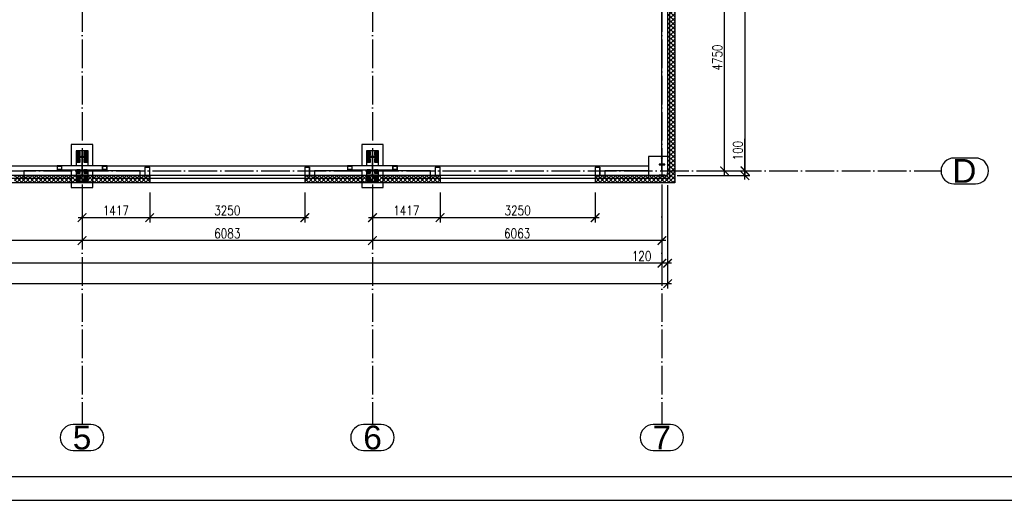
# Paper-space layout '_' of a CAD drawing. Header units: millimetres. Extents: x -84 to 607, y -65 to 286.
# Tile 6 of 10: x 275 to 481, y -11 to 90. Entities that reach past the tile are written whole.
import ezdxf

# ---------------------------------------------------------------- set-up
doc = ezdxf.new("R2010")
doc.units = ezdxf.units.MM
doc.linetypes.add('ACAD_ISO04W100', pattern=[30, 24, -3, 0, -3])
doc.layers.get('0').update_dxf_attribs({"linetype": 'CONTINUOUS'})
doc.layers.get('DEFPOINTS').update_dxf_attribs({"linetype": 'CONTINUOUS'})
doc.layers.add('0-AS', color=7, linetype='CONTINUOUS')
doc.layers.add('FRAME', color=5, linetype='CONTINUOUS')
doc.styles.add('Arial', font='arial.ttf')
doc.styles.add('DIM', font='romans.shx', dxfattribs={"width": 0.8})
doc.dimstyles.new('DIM_100', dxfattribs={"dimtxt": 2, "dimasz": 1.8, "dimexe": 1, "dimexo": 2, "dimgap": 0.5, "dimtad": 1, "dimdec": 0, "dimlfac": 100, "dimzin": 12, "dimdsep": 46, "dimtxsty": 'DIM', "dimblk1": 'ARCHTICK', "dimblk2": 'ARCHTICK', "dimsah": 1, "dimcen": 1, "dimdle": 0.8, "dimclrd": 4, "dimclre": 4, "dimclrt": 3, "dimadec": 1, "dimazin": 0, "dimtfac": 1, "dimtdec": 0, "dimtmove": 0, "dimatfit": 3, "dimldrblk": 'ARCHTICK', "dimfxl": 0, "dimtolj": 1, "dimtzin": 0, "dimarcsym": 0})
pattern_1 = [(45, (733.6242, 0), (-0.4490128, 0.4490128), []), (135, (733.6242, 0), (-0.4490128, -0.4490128), [])]

# ---------------------------------------------------------------- blocks, each defined once
blk = doc.blocks.new('*U82')
at = {"layer": 'FRAME'}
for p, q in [((-1144.36, -1.49), (-524.36, -1.49)), ((-1169.36, -6.49), (-519.36, -6.49))]:
    blk.add_line(p, q, dxfattribs=at)
blk = doc.blocks.new('_ArchTick')
at = {"color": 0, "linetype": 'ByBlock', "const_width": 0.15}
blk.add_lwpolyline([(-0.5, -0.5), (0.5, 0.5)], dxfattribs=at)
blk = doc.blocks.new('*D103')
at = {"color": 4, "lineweight": -2}
for p, q in [((302.04, 54.01), (302.04, 47.71)), ((287.88, 51.55), (287.88, 47.71)), ((287.08, 48.71), (302.84, 48.71))]:
    blk.add_line(p, q, dxfattribs=at)
at = {"layer": 'DEFPOINTS', "color": 0}
for p in [(302.04, 56.01), (287.88, 53.55), (302.04, 48.71)]:
    blk.add_point(p, dxfattribs=at)
at = {"color": 4, "lineweight": -2, "xscale": 1.8, "yscale": 1.8, "zscale": 1.8, "rotation": 180}
blk.add_blockref('_ArchTick', (287.88, 48.71), dxfattribs=at)
at = {"color": 4, "lineweight": -2, "xscale": 1.8, "yscale": 1.8, "zscale": 1.8}
blk.add_blockref('_ArchTick', (302.04, 48.71), dxfattribs=at)
at = {"color": 3, "insert": (294.96, 50.21), "char_height": 2, "attachment_point": 5, "style": 'DIM'}
blk.add_mtext('\\A1;1417', dxfattribs=at)
blk = doc.blocks.new('*D104')
at = {"color": 4, "lineweight": -2}
for p, q in [((302.04, 54.01), (302.04, 47.71)), ((334.54, 54.01), (334.54, 47.71)), ((301.24, 48.71), (335.34, 48.71))]:
    blk.add_line(p, q, dxfattribs=at)
at = {"layer": 'DEFPOINTS', "color": 0}
for p in [(302.04, 56.01), (334.54, 56.01), (334.54, 48.71)]:
    blk.add_point(p, dxfattribs=at)
at = {"color": 4, "lineweight": -2, "xscale": 1.8, "yscale": 1.8, "zscale": 1.8, "rotation": 180}
blk.add_blockref('_ArchTick', (302.04, 48.71), dxfattribs=at)
at = {"color": 4, "lineweight": -2, "xscale": 1.8, "yscale": 1.8, "zscale": 1.8}
blk.add_blockref('_ArchTick', (334.54, 48.71), dxfattribs=at)
at = {"color": 3, "insert": (318.29, 50.21), "char_height": 2, "attachment_point": 5, "style": 'DIM'}
blk.add_mtext('\\A1;3250', dxfattribs=at)
blk = doc.blocks.new('*D105')
at = {"color": 4, "lineweight": -2}
for p, q in [((362.87, 54.01), (362.87, 47.71)), ((348.71, 51.77), (348.71, 47.71)), ((347.91, 48.71), (363.67, 48.71))]:
    blk.add_line(p, q, dxfattribs=at)
at = {"layer": 'DEFPOINTS', "color": 0}
for p in [(362.87, 56.01), (348.71, 53.77), (362.87, 48.71)]:
    blk.add_point(p, dxfattribs=at)
at = {"color": 4, "lineweight": -2, "xscale": 1.8, "yscale": 1.8, "zscale": 1.8, "rotation": 180}
blk.add_blockref('_ArchTick', (348.71, 48.71), dxfattribs=at)
at = {"color": 4, "lineweight": -2, "xscale": 1.8, "yscale": 1.8, "zscale": 1.8}
blk.add_blockref('_ArchTick', (362.87, 48.71), dxfattribs=at)
at = {"color": 3, "insert": (355.79, 50.21), "char_height": 2, "attachment_point": 5, "style": 'DIM'}
blk.add_mtext('\\A1;1417', dxfattribs=at)
blk = doc.blocks.new('*D106')
at = {"color": 4, "lineweight": -2}
for p, q in [((362.87, 54.01), (362.87, 47.71)), ((395.37, 54.01), (395.37, 47.71)), ((362.07, 48.71), (396.17, 48.71))]:
    blk.add_line(p, q, dxfattribs=at)
at = {"layer": 'DEFPOINTS', "color": 0}
for p in [(362.87, 56.01), (395.37, 56.01), (395.37, 48.71)]:
    blk.add_point(p, dxfattribs=at)
at = {"color": 4, "lineweight": -2, "xscale": 1.8, "yscale": 1.8, "zscale": 1.8, "rotation": 180}
blk.add_blockref('_ArchTick', (362.87, 48.71), dxfattribs=at)
at = {"color": 4, "lineweight": -2, "xscale": 1.8, "yscale": 1.8, "zscale": 1.8}
blk.add_blockref('_ArchTick', (395.37, 48.71), dxfattribs=at)
at = {"color": 3, "insert": (379.12, 50.21), "char_height": 2, "attachment_point": 5, "style": 'DIM'}
blk.add_mtext('\\A1;3250', dxfattribs=at)
blk = doc.blocks.new('*D107')
at = {"color": 4, "lineweight": -2}
for p, q in [((348.71, 51.77), (348.71, 42.9)), ((409.34, 51.26), (409.34, 42.9)), ((410.14, 43.9), (347.91, 43.9))]:
    blk.add_line(p, q, dxfattribs=at)
at = {"layer": 'DEFPOINTS', "color": 0}
for p in [(348.71, 53.77), (409.34, 53.26), (348.71, 43.9)]:
    blk.add_point(p, dxfattribs=at)
at = {"color": 4, "lineweight": -2, "xscale": 1.8, "yscale": 1.8, "zscale": 1.8, "rotation": 180}
blk.add_blockref('_ArchTick', (348.71, 43.9), dxfattribs=at)
at = {"color": 4, "lineweight": -2, "xscale": 1.8, "yscale": 1.8, "zscale": 1.8}
blk.add_blockref('_ArchTick', (409.34, 43.9), dxfattribs=at)
at = {"color": 3, "insert": (379.02, 45.4), "char_height": 2, "attachment_point": 5, "style": 'DIM'}
blk.add_mtext('\\A1;6063', dxfattribs=at)
blk = doc.blocks.new('*D108')
at = {"color": 4, "lineweight": -2}
for p, q in [((348.71, 51.77), (348.71, 42.9)), ((287.88, 51.55), (287.88, 42.9)), ((349.51, 43.9), (287.08, 43.9))]:
    blk.add_line(p, q, dxfattribs=at)
at = {"layer": 'DEFPOINTS', "color": 0}
for p in [(348.71, 53.77), (287.88, 53.55), (287.88, 43.9)]:
    blk.add_point(p, dxfattribs=at)
at = {"color": 4, "lineweight": -2, "xscale": 1.8, "yscale": 1.8, "zscale": 1.8, "rotation": 180}
blk.add_blockref('_ArchTick', (287.88, 43.9), dxfattribs=at)
at = {"color": 4, "lineweight": -2, "xscale": 1.8, "yscale": 1.8, "zscale": 1.8}
blk.add_blockref('_ArchTick', (348.71, 43.9), dxfattribs=at)
at = {"color": 3, "insert": (318.29, 45.4), "char_height": 2, "attachment_point": 5, "style": 'DIM'}
blk.add_mtext('\\A1;6083', dxfattribs=at)
blk = doc.blocks.new('*D109')
at = {"color": 4, "lineweight": -2}
for p, q in [((227.05, 51.55), (227.05, 42.9)), ((287.88, 51.55), (287.88, 42.9)), ((288.68, 43.9), (226.25, 43.9))]:
    blk.add_line(p, q, dxfattribs=at)
at = {"layer": 'DEFPOINTS', "color": 0}
for p in [(227.05, 53.55), (287.88, 53.55), (227.05, 43.9)]:
    blk.add_point(p, dxfattribs=at)
at = {"color": 4, "lineweight": -2, "xscale": 1.8, "yscale": 1.8, "zscale": 1.8, "rotation": 180}
blk.add_blockref('_ArchTick', (227.05, 43.9), dxfattribs=at)
at = {"color": 4, "lineweight": -2, "xscale": 1.8, "yscale": 1.8, "zscale": 1.8}
blk.add_blockref('_ArchTick', (287.88, 43.9), dxfattribs=at)
at = {"color": 3, "insert": (257.46, 45.4), "char_height": 2, "attachment_point": 5, "style": 'DIM'}
blk.add_mtext('\\A1;6083', dxfattribs=at)
blk = doc.blocks.new('*D114')
at = {"color": 4, "lineweight": -2}
for p, q in [((409.34, 55.26), (409.34, 38.15)), ((410.54, 55.51), (410.54, 38.15)), ((409.34, 39.15), (402.65, 39.15)), ((411.34, 39.15), (409.34, 39.15))]:
    blk.add_line(p, q, dxfattribs=at)
at = {"layer": 'DEFPOINTS', "color": 0}
for p in [(409.34, 57.26), (410.54, 57.51, 5), (409.34, 39.15)]:
    blk.add_point(p, dxfattribs=at)
at = {"color": 4, "lineweight": -2, "xscale": 1.8, "yscale": 1.8, "zscale": 1.8, "rotation": 180}
blk.add_blockref('_ArchTick', (409.34, 39.15), dxfattribs=at)
at = {"color": 4, "lineweight": -2, "xscale": 1.8, "yscale": 1.8, "zscale": 1.8}
blk.add_blockref('_ArchTick', (410.54, 39.15), dxfattribs=at)
at = {"color": 3, "insert": (405.09, 40.65), "char_height": 2, "attachment_point": 5, "style": 'DIM'}
blk.add_mtext('\\A1;120', dxfattribs=at)
blk = doc.blocks.new('*D115')
at = {"color": 4, "lineweight": -2}
for p, q in [((43.56, 55.51), (43.56, 33.87)), ((410.54, 55.51), (410.54, 33.87)), ((411.34, 34.87), (42.76, 34.87))]:
    blk.add_line(p, q, dxfattribs=at)
at = {"layer": 'DEFPOINTS', "color": 0}
for p in [(43.56, 57.51), (410.54, 57.51), (43.56, 34.87)]:
    blk.add_point(p, dxfattribs=at)
at = {"color": 4, "lineweight": -2, "xscale": 1.8, "yscale": 1.8, "zscale": 1.8, "rotation": 180}
blk.add_blockref('_ArchTick', (43.56, 34.87), dxfattribs=at)
at = {"color": 4, "lineweight": -2, "xscale": 1.8, "yscale": 1.8, "zscale": 1.8}
blk.add_blockref('_ArchTick', (410.54, 34.87), dxfattribs=at)
at = {"color": 3, "insert": (227.05, 36.37), "char_height": 2, "attachment_point": 5, "style": 'DIM'}
blk.add_mtext('\\A1;36698', dxfattribs=at)
blk = doc.blocks.new('*D123')
at = {"color": 4, "lineweight": -2}
for p, q in [((409.34, 55.26), (409.34, 38.15)), ((44.76, 51.27), (44.76, 38.15)), ((410.14, 39.15), (43.96, 39.15))]:
    blk.add_line(p, q, dxfattribs=at)
at = {"layer": 'DEFPOINTS', "color": 0}
for p in [(409.34, 57.26), (44.76, 53.27), (44.76, 39.15)]:
    blk.add_point(p, dxfattribs=at)
at = {"color": 4, "lineweight": -2, "xscale": 1.8, "yscale": 1.8, "zscale": 1.8, "rotation": 180}
blk.add_blockref('_ArchTick', (44.76, 39.15), dxfattribs=at)
at = {"color": 4, "lineweight": -2, "xscale": 1.8, "yscale": 1.8, "zscale": 1.8}
blk.add_blockref('_ArchTick', (409.34, 39.15), dxfattribs=at)
at = {"color": 3, "insert": (227.05, 40.65), "char_height": 2, "attachment_point": 5, "style": 'DIM'}
blk.add_mtext('\\A1;36458', dxfattribs=at)
blk = doc.blocks.new('*D124')
at = {"color": 4, "lineweight": -2}
for p, q in [((419.12, 106.01), (423.46, 106.01)), ((422.46, 57.71), (422.46, 106.81)), ((419.12, 58.51), (423.46, 58.51))]:
    blk.add_line(p, q, dxfattribs=at)
at = {"layer": 'DEFPOINTS', "color": 0}
for p in [(417.12, 106.01), (422.46, 106.01), (417.12, 58.51)]:
    blk.add_point(p, dxfattribs=at)
at = {"color": 4, "lineweight": -2, "xscale": 1.8, "yscale": 1.8, "zscale": 1.8}
for p, rotation in [((422.46, 106.01), 90), ((422.46, 58.51), 270)]:
    blk.add_blockref('_ArchTick', p, dxfattribs=dict(at, rotation=rotation))
at = {"color": 3, "insert": (420.96, 82.26), "char_height": 2, "attachment_point": 5, "rotation": 90, "style": 'DIM'}
blk.add_mtext('\\A1;4750', dxfattribs=at)
blk = doc.blocks.new('*D128')
at = {"color": 4, "lineweight": -2}
for p, q in [((426.75, 204.31), (426.75, 57.71)), ((417.26, 203.51), (427.75, 203.51)), ((419.12, 58.51), (427.75, 58.51))]:
    blk.add_line(p, q, dxfattribs=at)
at = {"layer": 'DEFPOINTS', "color": 0}
for p in [(415.26, 203.51), (417.12, 58.51), (426.75, 58.51)]:
    blk.add_point(p, dxfattribs=at)
at = {"color": 4, "lineweight": -2, "xscale": 1.8, "yscale": 1.8, "zscale": 1.8}
for p, rotation in [((426.75, 203.51), 90), ((426.75, 58.51), 270)]:
    blk.add_blockref('_ArchTick', p, dxfattribs=dict(at, rotation=rotation))
at = {"color": 3, "insert": (425.25, 131.01), "char_height": 2, "attachment_point": 5, "rotation": 90, "style": 'DIM'}
blk.add_mtext('\\A1;14500', dxfattribs=at)
blk = doc.blocks.new('*D129')
at = {"color": 4, "lineweight": -2}
for p, q in [((426.75, 58.51), (426.75, 65.19)), ((419.12, 58.51), (427.75, 58.51)), ((426.75, 56.71), (426.75, 58.51)), ((412.54, 57.51), (427.75, 57.51))]:
    blk.add_line(p, q, dxfattribs=at)
at = {"layer": 'DEFPOINTS', "color": 0}
for p in [(417.12, 58.51), (426.75, 58.51), (410.54, 57.51, 5)]:
    blk.add_point(p, dxfattribs=at)
at = {"color": 4, "lineweight": -2, "xscale": 1.8, "yscale": 1.8, "zscale": 1.8}
for p, rotation in [((426.75, 58.51), 90), ((426.75, 57.51), 270)]:
    blk.add_blockref('_ArchTick', p, dxfattribs=dict(at, rotation=rotation))
at = {"color": 3, "insert": (425.25, 62.75), "char_height": 2, "attachment_point": 5, "rotation": 90, "style": 'DIM'}
blk.add_mtext('\\A1;100', dxfattribs=at)

psp = doc.layouts.new('_')

# ---------------------------------------------------------------- hatches: boundary and pattern name
h = psp.add_hatch()
h.set_pattern_fill('ANSI37', color=4, scale=0.2)
h.set_pattern_definition(pattern_1)
h.paths.add_polyline_path([(412.037, 206.005), (410.537, 204.505), (410.537, 57.505), (412.037, 56.005)])
h = psp.add_hatch()
h.set_pattern_fill('ANSI37', color=4, scale=0.2)
h.set_pattern_definition(pattern_1)
h.paths.add_polyline_path([(87.167, 56.005), (87.167, 57.505), (43.557, 57.505), (42.057, 56.005)])
h.paths.add_polyline_path([(119.552, 56.005), (119.552, 57.505), (100.767, 57.505), (100.767, 56.005)])
h.paths.add_polyline_path([(395.372, 57.505), (395.372, 56.005), (412.037, 56.005), (410.537, 57.505)])
h.paths.add_polyline_path([(334.542, 57.505), (334.542, 56.005), (362.872, 56.005), (362.872, 57.505)])
h.paths.add_polyline_path([(273.712, 57.505), (273.712, 56.005), (302.042, 56.005), (302.042, 57.505)])
h.paths.add_polyline_path([(180.382, 56.005), (180.382, 57.505), (152.052, 57.505), (152.052, 56.005)])
h.paths.add_polyline_path([(212.882, 57.505), (212.882, 56.005), (241.212, 56.005), (241.212, 57.505)])

# ---------------------------------------------------------------- linework, layer by layer
at = {"color": 4}
for p, q in [((410.537, 204.505), (410.537, 57.505)), ((412.037, 206.005), (412.037, 56.005)), ((412.037, 56.005), (42.057, 56.005, 5)), ((410.537, 57.505), (43.557, 57.505, 5)), ((302.042, 57.505), (302.042, 56.005)), ((334.542, 57.505), (334.542, 56.005)), ((362.872, 57.505), (362.872, 56.005)), ((395.372, 57.505), (395.372, 56.005))]:
    psp.add_line(p, q, dxfattribs=at)
at = {"layer": '0-AS', "color": 1, "linetype": 'ACAD_ISO04W100', "ltscale": 0.25}
for p, q in [((287.877, 253.243), (287.877, 5.332)), ((348.707, 253.243), (348.707, 5.332)), ((409.337, 253.243), (409.337, 5.332)), ((-1.392, 58.505), (467.821, 58.505))]:
    psp.add_line(p, q, dxfattribs=at)
at = {"layer": '0-AS', "color": 3, "linetype": 'Continuous', "ltscale": 0.25}
for p, q in [((409.237, 103.755), (409.237, 61.505)), ((411.037, 61.505), (411.037, 103.755)), ((290.127, 64.005), (285.627, 64.005)), ((285.627, 64.005), (285.627, 59.555)), ((290.127, 59.555), (290.127, 64.005)), ((350.957, 64.005), (346.457, 64.005)), ((346.457, 64.005), (346.457, 59.555)), ((350.957, 59.555), (350.957, 64.005)), ((409.237, 61.505), (406.537, 61.505)), ((406.537, 61.505), (406.537, 58.505)), ((411.037, 61.505), (409.237, 61.505)), ((411.037, 57.005), (411.037, 61.505)), ((282.636, 59.505), (232.287, 59.505)), ((285.627, 58.505), (275.712, 58.505)), ((275.712, 58.505), (275.712, 57.005)), ((285.627, 58.755), (285.627, 58.505)), ((285.627, 58.505), (285.627, 57.005)), ((290.127, 58.505), (290.127, 58.755)), ((300.042, 58.505), (290.127, 58.505)), ((290.127, 57.005), (290.127, 58.505)), ((343.466, 59.505), (293.117, 59.505)), ((300.042, 57.005), (300.042, 58.505)), ((346.457, 58.505), (336.542, 58.505)), ((336.542, 58.505), (336.542, 57.005)), ((346.457, 58.755), (346.457, 58.505)), ((346.457, 58.505), (346.457, 57.005)), ((350.957, 58.505), (350.957, 58.755)), ((360.872, 58.505), (350.957, 58.505)), ((350.957, 57.005), (350.957, 58.505)), ((406.537, 59.505), (353.947, 59.505)), ((360.872, 57.005), (360.872, 58.505)), ((406.537, 58.505), (397.372, 58.505)), ((397.372, 58.505), (397.372, 57.005)), ((406.537, 58.505), (406.537, 57.005)), ((239.212, 57.005), (275.712, 57.005)), ((275.712, 57.005), (285.627, 57.005)), ((285.627, 57.005), (285.627, 55.005)), ((290.127, 57.005), (300.042, 57.005)), ((290.127, 55.005), (290.127, 57.005)), ((300.042, 57.005), (336.542, 57.005)), ((336.542, 57.005), (346.457, 57.005)), ((346.457, 57.005), (346.457, 55.005)), ((350.957, 57.005), (360.872, 57.005)), ((350.957, 55.005), (350.957, 57.005)), ((360.872, 57.005), (397.372, 57.005)), ((397.372, 57.005), (406.537, 57.005)), ((406.537, 57.005), (411.037, 57.005)), ((285.627, 55.005), (290.127, 55.005)), ((346.457, 55.005), (350.957, 55.005))]:
    psp.add_line(p, q, dxfattribs=at)
at = {"layer": '0-AS', "color": 30, "linetype": 'Continuous', "ltscale": 0.25}
for p, q in [((287.827, 62.705), (286.627, 62.705)), ((286.627, 62.705), (286.627, 61.505)), ((287.477, 62.505), (286.777, 62.505)), ((286.777, 62.505), (286.777, 61.805)), ((287.477, 61.805), (287.477, 62.505)), ((287.927, 62.705), (287.827, 62.705)), ((287.827, 62.705), (287.827, 61.905)), ((287.927, 61.905), (287.827, 61.905)), ((287.827, 61.905), (287.827, 61.505)), ((289.127, 62.705), (287.927, 62.705)), ((287.927, 61.905), (287.927, 62.705)), ((287.927, 61.505), (287.927, 61.905)), ((288.977, 62.505), (288.277, 62.505)), ((288.277, 62.505), (288.277, 61.805)), ((288.977, 61.805), (288.977, 62.505)), ((289.127, 61.505), (289.127, 62.705)), ((348.657, 62.705), (347.457, 62.705)), ((347.457, 62.705), (347.457, 61.505)), ((348.307, 62.505), (347.607, 62.505)), ((347.607, 62.505), (347.607, 61.805)), ((348.307, 61.805), (348.307, 62.505)), ((348.757, 62.705), (348.657, 62.705)), ((348.657, 62.705), (348.657, 61.905)), ((348.757, 61.905), (348.657, 61.905)), ((348.657, 61.905), (348.657, 61.505)), ((349.957, 62.705), (348.757, 62.705)), ((348.757, 61.905), (348.757, 62.705)), ((348.757, 61.505), (348.757, 61.905)), ((349.807, 62.505), (349.107, 62.505)), ((349.107, 62.505), (349.107, 61.805)), ((349.807, 61.805), (349.807, 62.505)), ((349.957, 61.505), (349.957, 62.705)), ((289.127, 61.505), (286.627, 61.505)), ((286.627, 61.505), (286.627, 61.385)), ((286.627, 61.385), (289.127, 61.385)), ((286.627, 61.385), (286.627, 59.555)), ((286.777, 61.805), (287.477, 61.805)), ((287.477, 61.005), (286.777, 61.005)), ((286.777, 61.005), (286.777, 60.305)), ((286.777, 60.305), (287.477, 60.305)), ((287.477, 60.305), (287.477, 61.005)), ((287.837, 61.385), (287.917, 61.385)), ((287.837, 61.385), (287.837, 57.625)), ((287.917, 57.625), (287.917, 61.385)), ((288.277, 61.805), (288.977, 61.805)), ((288.977, 61.005), (288.277, 61.005)), ((288.277, 61.005), (288.277, 60.305)), ((288.277, 60.305), (288.977, 60.305)), ((288.977, 60.305), (288.977, 61.005)), ((289.127, 61.385), (289.127, 61.505)), ((289.127, 59.555), (289.127, 61.385)), ((349.957, 61.505), (347.457, 61.505)), ((347.457, 61.505), (347.457, 61.385)), ((347.457, 61.385), (349.957, 61.385)), ((347.457, 61.385), (347.457, 59.555)), ((347.607, 61.805), (348.307, 61.805)), ((348.307, 61.005), (347.607, 61.005)), ((347.607, 61.005), (347.607, 60.305)), ((347.607, 60.305), (348.307, 60.305)), ((348.307, 60.305), (348.307, 61.005)), ((348.667, 61.385), (348.747, 61.385)), ((348.667, 61.385), (348.667, 57.625)), ((348.747, 57.625), (348.747, 61.385)), ((349.107, 61.805), (349.807, 61.805)), ((349.807, 61.005), (349.107, 61.005)), ((349.107, 61.005), (349.107, 60.305)), ((349.107, 60.305), (349.807, 60.305)), ((349.807, 60.305), (349.807, 61.005)), ((349.957, 61.385), (349.957, 61.505)), ((349.957, 59.555), (349.957, 61.385)), ((286.627, 58.755), (286.627, 57.625)), ((287.477, 58.705), (286.777, 58.705)), ((286.777, 58.705), (286.777, 58.005)), ((286.777, 58.005), (287.477, 58.005)), ((287.477, 58.005), (287.477, 58.705)), ((288.977, 58.705), (288.277, 58.705)), ((288.277, 58.705), (288.277, 58.005)), ((288.277, 58.005), (288.977, 58.005)), ((288.977, 58.005), (288.977, 58.705)), ((289.127, 57.625), (289.127, 58.755)), ((347.457, 58.755), (347.457, 57.625)), ((348.307, 58.705), (347.607, 58.705)), ((347.607, 58.705), (347.607, 58.005)), ((347.607, 58.005), (348.307, 58.005)), ((348.307, 58.005), (348.307, 58.705)), ((349.807, 58.705), (349.107, 58.705)), ((349.107, 58.705), (349.107, 58.005)), ((349.107, 58.005), (349.807, 58.005)), ((349.807, 58.005), (349.807, 58.705)), ((349.957, 57.625), (349.957, 58.755)), ((289.127, 57.625), (286.627, 57.625)), ((286.627, 57.625), (286.627, 57.505)), ((286.627, 57.505), (289.127, 57.505)), ((286.627, 57.505), (286.627, 56.305)), ((286.627, 56.305), (287.827, 56.305)), ((287.477, 57.205), (286.777, 57.205)), ((286.777, 57.205), (286.777, 56.505)), ((286.777, 56.505), (287.477, 56.505)), ((287.477, 56.505), (287.477, 57.205)), ((287.827, 57.505), (287.827, 57.105)), ((287.827, 57.105), (287.927, 57.105)), ((287.827, 57.105), (287.827, 56.305)), ((287.827, 56.305), (287.927, 56.305)), ((287.917, 57.625), (287.837, 57.625)), ((287.927, 57.105), (287.927, 57.505)), ((287.927, 56.305), (287.927, 57.105)), ((287.927, 56.305), (289.127, 56.305)), ((288.977, 57.205), (288.277, 57.205)), ((288.277, 57.205), (288.277, 56.505)), ((288.277, 56.505), (288.977, 56.505)), ((288.977, 56.505), (288.977, 57.205)), ((289.127, 57.505), (289.127, 57.625)), ((289.127, 56.305), (289.127, 57.505)), ((349.957, 57.625), (347.457, 57.625)), ((347.457, 57.625), (347.457, 57.505)), ((347.457, 57.505), (349.957, 57.505)), ((347.457, 57.505), (347.457, 56.305)), ((347.457, 56.305), (348.657, 56.305)), ((348.307, 57.205), (347.607, 57.205)), ((347.607, 57.205), (347.607, 56.505)), ((347.607, 56.505), (348.307, 56.505)), ((348.307, 56.505), (348.307, 57.205)), ((348.657, 57.505), (348.657, 57.105)), ((348.657, 57.105), (348.757, 57.105)), ((348.657, 57.105), (348.657, 56.305)), ((348.657, 56.305), (348.757, 56.305)), ((348.747, 57.625), (348.667, 57.625)), ((348.757, 57.105), (348.757, 57.505)), ((348.757, 56.305), (348.757, 57.105)), ((348.757, 56.305), (349.957, 56.305)), ((349.807, 57.205), (349.107, 57.205)), ((349.107, 57.205), (349.107, 56.505)), ((349.107, 56.505), (349.807, 56.505)), ((349.807, 56.505), (349.807, 57.205)), ((349.957, 57.505), (349.957, 57.625)), ((349.957, 56.305), (349.957, 57.505))]:
    psp.add_line(p, q, dxfattribs=at)
at = {"layer": '0-AS', "color": 7, "linetype": 'Continuous', "ltscale": 0.25}
for p, q in [((286.966, 62.248), (286.942, 62.155)), ((286.942, 62.155), (286.966, 62.063)), ((287.044, 62.298), (286.962, 62.155)), ((286.962, 62.155), (287.044, 62.013)), ((287.034, 62.316), (286.966, 62.248)), ((286.966, 62.063), (287.034, 61.995)), ((287.027, 62.155), (287.04, 62.205)), ((287.04, 62.105), (287.027, 62.155)), ((287.127, 62.34), (287.034, 62.316)), ((287.034, 61.995), (287.127, 61.97)), ((287.04, 62.205), (287.077, 62.242)), ((287.077, 62.069), (287.04, 62.105)), ((287.209, 62.298), (287.044, 62.298)), ((287.044, 62.013), (287.209, 62.013)), ((287.077, 62.242), (287.127, 62.255)), ((287.127, 62.055), (287.077, 62.069)), ((287.219, 62.316), (287.127, 62.34)), ((287.127, 62.255), (287.177, 62.242)), ((287.177, 62.069), (287.127, 62.055)), ((287.127, 61.97), (287.219, 61.995)), ((287.177, 62.242), (287.213, 62.205)), ((287.213, 62.105), (287.177, 62.069)), ((287.291, 62.155), (287.209, 62.298)), ((287.209, 62.013), (287.291, 62.155)), ((287.213, 62.205), (287.227, 62.155)), ((287.227, 62.155), (287.213, 62.105)), ((287.287, 62.248), (287.219, 62.316)), ((287.219, 61.995), (287.287, 62.063)), ((287.312, 62.155), (287.287, 62.248)), ((287.287, 62.063), (287.312, 62.155)), ((288.466, 62.248), (288.442, 62.155)), ((288.442, 62.155), (288.466, 62.063)), ((288.544, 62.298), (288.462, 62.155)), ((288.462, 62.155), (288.544, 62.013)), ((288.534, 62.316), (288.466, 62.248)), ((288.466, 62.063), (288.534, 61.995)), ((288.527, 62.155), (288.54, 62.205)), ((288.54, 62.105), (288.527, 62.155)), ((288.627, 62.34), (288.534, 62.316)), ((288.534, 61.995), (288.627, 61.97)), ((288.54, 62.205), (288.577, 62.242)), ((288.577, 62.069), (288.54, 62.105)), ((288.709, 62.298), (288.544, 62.298)), ((288.544, 62.013), (288.709, 62.013)), ((288.577, 62.242), (288.627, 62.255)), ((288.627, 62.055), (288.577, 62.069)), ((288.719, 62.316), (288.627, 62.34)), ((288.627, 62.255), (288.677, 62.242)), ((288.677, 62.069), (288.627, 62.055)), ((288.627, 61.97), (288.719, 61.995)), ((288.677, 62.242), (288.713, 62.205)), ((288.713, 62.105), (288.677, 62.069)), ((288.791, 62.155), (288.709, 62.298)), ((288.709, 62.013), (288.791, 62.155)), ((288.713, 62.205), (288.727, 62.155)), ((288.727, 62.155), (288.713, 62.105)), ((288.787, 62.248), (288.719, 62.316)), ((288.719, 61.995), (288.787, 62.063)), ((288.812, 62.155), (288.787, 62.248)), ((288.787, 62.063), (288.812, 62.155)), ((347.796, 62.248), (347.772, 62.155)), ((347.772, 62.155), (347.796, 62.063)), ((347.874, 62.298), (347.792, 62.155)), ((347.792, 62.155), (347.874, 62.013)), ((347.864, 62.316), (347.796, 62.248)), ((347.796, 62.063), (347.864, 61.995)), ((347.857, 62.155), (347.87, 62.205)), ((347.87, 62.105), (347.857, 62.155)), ((347.957, 62.34), (347.864, 62.316)), ((347.864, 61.995), (347.957, 61.97)), ((347.87, 62.205), (347.907, 62.242)), ((347.907, 62.069), (347.87, 62.105)), ((348.039, 62.298), (347.874, 62.298)), ((347.874, 62.013), (348.039, 62.013)), ((347.907, 62.242), (347.957, 62.255)), ((347.957, 62.055), (347.907, 62.069)), ((348.049, 62.316), (347.957, 62.34)), ((347.957, 62.255), (348.007, 62.242)), ((348.007, 62.069), (347.957, 62.055)), ((347.957, 61.97), (348.049, 61.995)), ((348.007, 62.242), (348.043, 62.205)), ((348.043, 62.105), (348.007, 62.069)), ((348.121, 62.155), (348.039, 62.298)), ((348.039, 62.013), (348.121, 62.155)), ((348.043, 62.205), (348.057, 62.155)), ((348.057, 62.155), (348.043, 62.105)), ((348.117, 62.248), (348.049, 62.316)), ((348.049, 61.995), (348.117, 62.063)), ((348.142, 62.155), (348.117, 62.248)), ((348.117, 62.063), (348.142, 62.155)), ((349.296, 62.248), (349.272, 62.155)), ((349.272, 62.155), (349.296, 62.063)), ((349.374, 62.298), (349.292, 62.155)), ((349.292, 62.155), (349.374, 62.013)), ((349.364, 62.316), (349.296, 62.248)), ((349.296, 62.063), (349.364, 61.995)), ((349.357, 62.155), (349.37, 62.205)), ((349.37, 62.105), (349.357, 62.155)), ((349.457, 62.34), (349.364, 62.316)), ((349.364, 61.995), (349.457, 61.97)), ((349.37, 62.205), (349.407, 62.242)), ((349.407, 62.069), (349.37, 62.105)), ((349.539, 62.298), (349.374, 62.298)), ((349.374, 62.013), (349.539, 62.013)), ((349.407, 62.242), (349.457, 62.255)), ((349.457, 62.055), (349.407, 62.069)), ((349.549, 62.316), (349.457, 62.34)), ((349.457, 62.255), (349.507, 62.242)), ((349.507, 62.069), (349.457, 62.055)), ((349.457, 61.97), (349.549, 61.995)), ((349.507, 62.242), (349.543, 62.205)), ((349.543, 62.105), (349.507, 62.069)), ((349.621, 62.155), (349.539, 62.298)), ((349.539, 62.013), (349.621, 62.155)), ((349.543, 62.205), (349.557, 62.155)), ((349.557, 62.155), (349.543, 62.105)), ((349.617, 62.248), (349.549, 62.316)), ((349.549, 61.995), (349.617, 62.063)), ((349.642, 62.155), (349.617, 62.248)), ((349.617, 62.063), (349.642, 62.155)), ((286.966, 60.748), (286.942, 60.655)), ((286.942, 60.655), (286.966, 60.563)), ((287.044, 60.798), (286.962, 60.655)), ((286.962, 60.655), (287.044, 60.513)), ((287.034, 60.816), (286.966, 60.748)), ((286.966, 60.563), (287.034, 60.495)), ((287.027, 60.655), (287.04, 60.705)), ((287.04, 60.605), (287.027, 60.655)), ((287.127, 60.84), (287.034, 60.816)), ((287.034, 60.495), (287.127, 60.47)), ((287.04, 60.705), (287.077, 60.742)), ((287.077, 60.569), (287.04, 60.605)), ((287.209, 60.798), (287.044, 60.798)), ((287.044, 60.513), (287.209, 60.513)), ((287.077, 60.742), (287.127, 60.755)), ((287.127, 60.555), (287.077, 60.569)), ((287.219, 60.816), (287.127, 60.84)), ((287.127, 60.755), (287.177, 60.742)), ((287.177, 60.569), (287.127, 60.555)), ((287.127, 60.47), (287.219, 60.495)), ((287.177, 60.742), (287.213, 60.705)), ((287.213, 60.605), (287.177, 60.569)), ((287.291, 60.655), (287.209, 60.798)), ((287.209, 60.513), (287.291, 60.655)), ((287.213, 60.705), (287.227, 60.655)), ((287.227, 60.655), (287.213, 60.605)), ((287.287, 60.748), (287.219, 60.816)), ((287.219, 60.495), (287.287, 60.563)), ((287.312, 60.655), (287.287, 60.748)), ((287.287, 60.563), (287.312, 60.655)), ((288.466, 60.748), (288.442, 60.655)), ((288.442, 60.655), (288.466, 60.563)), ((288.544, 60.798), (288.462, 60.655)), ((288.462, 60.655), (288.544, 60.513)), ((288.534, 60.816), (288.466, 60.748)), ((288.466, 60.563), (288.534, 60.495)), ((288.527, 60.655), (288.54, 60.705)), ((288.54, 60.605), (288.527, 60.655)), ((288.627, 60.84), (288.534, 60.816)), ((288.534, 60.495), (288.627, 60.47)), ((288.54, 60.705), (288.577, 60.742)), ((288.577, 60.569), (288.54, 60.605)), ((288.709, 60.798), (288.544, 60.798)), ((288.544, 60.513), (288.709, 60.513)), ((288.577, 60.742), (288.627, 60.755)), ((288.627, 60.555), (288.577, 60.569)), ((288.719, 60.816), (288.627, 60.84)), ((288.627, 60.755), (288.677, 60.742)), ((288.677, 60.569), (288.627, 60.555)), ((288.627, 60.47), (288.719, 60.495)), ((288.677, 60.742), (288.713, 60.705)), ((288.713, 60.605), (288.677, 60.569)), ((288.791, 60.655), (288.709, 60.798)), ((288.709, 60.513), (288.791, 60.655)), ((288.713, 60.705), (288.727, 60.655)), ((288.727, 60.655), (288.713, 60.605)), ((288.787, 60.748), (288.719, 60.816)), ((288.719, 60.495), (288.787, 60.563)), ((288.812, 60.655), (288.787, 60.748)), ((288.787, 60.563), (288.812, 60.655)), ((347.796, 60.748), (347.772, 60.655)), ((347.772, 60.655), (347.796, 60.563)), ((347.874, 60.798), (347.792, 60.655)), ((347.792, 60.655), (347.874, 60.513)), ((347.864, 60.816), (347.796, 60.748)), ((347.796, 60.563), (347.864, 60.495)), ((347.857, 60.655), (347.87, 60.705)), ((347.87, 60.605), (347.857, 60.655)), ((347.957, 60.84), (347.864, 60.816)), ((347.864, 60.495), (347.957, 60.47)), ((347.87, 60.705), (347.907, 60.742)), ((347.907, 60.569), (347.87, 60.605)), ((348.039, 60.798), (347.874, 60.798)), ((347.874, 60.513), (348.039, 60.513)), ((347.907, 60.742), (347.957, 60.755)), ((347.957, 60.555), (347.907, 60.569)), ((348.049, 60.816), (347.957, 60.84)), ((347.957, 60.755), (348.007, 60.742)), ((348.007, 60.569), (347.957, 60.555)), ((347.957, 60.47), (348.049, 60.495)), ((348.007, 60.742), (348.043, 60.705)), ((348.043, 60.605), (348.007, 60.569)), ((348.121, 60.655), (348.039, 60.798)), ((348.039, 60.513), (348.121, 60.655)), ((348.043, 60.705), (348.057, 60.655)), ((348.057, 60.655), (348.043, 60.605)), ((348.117, 60.748), (348.049, 60.816)), ((348.049, 60.495), (348.117, 60.563)), ((348.142, 60.655), (348.117, 60.748)), ((348.117, 60.563), (348.142, 60.655)), ((349.296, 60.748), (349.272, 60.655)), ((349.272, 60.655), (349.296, 60.563)), ((349.374, 60.798), (349.292, 60.655)), ((349.292, 60.655), (349.374, 60.513)), ((349.364, 60.816), (349.296, 60.748)), ((349.296, 60.563), (349.364, 60.495)), ((349.357, 60.655), (349.37, 60.705)), ((349.37, 60.605), (349.357, 60.655)), ((349.457, 60.84), (349.364, 60.816)), ((349.364, 60.495), (349.457, 60.47)), ((349.37, 60.705), (349.407, 60.742)), ((349.407, 60.569), (349.37, 60.605)), ((349.539, 60.798), (349.374, 60.798)), ((349.374, 60.513), (349.539, 60.513)), ((349.407, 60.742), (349.457, 60.755)), ((349.457, 60.555), (349.407, 60.569)), ((349.549, 60.816), (349.457, 60.84)), ((349.457, 60.755), (349.507, 60.742)), ((349.507, 60.569), (349.457, 60.555)), ((349.457, 60.47), (349.549, 60.495)), ((349.507, 60.742), (349.543, 60.705)), ((349.543, 60.605), (349.507, 60.569)), ((349.621, 60.655), (349.539, 60.798)), ((349.539, 60.513), (349.621, 60.655)), ((349.543, 60.705), (349.557, 60.655)), ((349.557, 60.655), (349.543, 60.605)), ((349.617, 60.748), (349.549, 60.816)), ((349.549, 60.495), (349.617, 60.563)), ((349.642, 60.655), (349.617, 60.748)), ((349.617, 60.563), (349.642, 60.655)), ((286.966, 58.448), (286.942, 58.355)), ((286.942, 58.355), (286.966, 58.263)), ((287.044, 58.498), (286.962, 58.355)), ((286.962, 58.355), (287.044, 58.213)), ((287.034, 58.516), (286.966, 58.448)), ((286.966, 58.263), (287.034, 58.195)), ((287.027, 58.355), (287.04, 58.405)), ((287.04, 58.305), (287.027, 58.355)), ((287.127, 58.54), (287.034, 58.516)), ((287.034, 58.195), (287.127, 58.17)), ((287.04, 58.405), (287.077, 58.442)), ((287.077, 58.269), (287.04, 58.305)), ((287.209, 58.498), (287.044, 58.498)), ((287.044, 58.213), (287.209, 58.213)), ((287.077, 58.442), (287.127, 58.455)), ((287.127, 58.255), (287.077, 58.269)), ((287.219, 58.516), (287.127, 58.54)), ((287.127, 58.455), (287.177, 58.442)), ((287.177, 58.269), (287.127, 58.255)), ((287.127, 58.17), (287.219, 58.195)), ((287.177, 58.442), (287.213, 58.405)), ((287.213, 58.305), (287.177, 58.269)), ((287.291, 58.355), (287.209, 58.498)), ((287.209, 58.213), (287.291, 58.355)), ((287.213, 58.405), (287.227, 58.355)), ((287.227, 58.355), (287.213, 58.305)), ((287.287, 58.448), (287.219, 58.516)), ((287.219, 58.195), (287.287, 58.263)), ((287.312, 58.355), (287.287, 58.448)), ((287.287, 58.263), (287.312, 58.355)), ((288.466, 58.448), (288.442, 58.355)), ((288.442, 58.355), (288.466, 58.263)), ((288.544, 58.498), (288.462, 58.355)), ((288.462, 58.355), (288.544, 58.213)), ((288.534, 58.516), (288.466, 58.448)), ((288.466, 58.263), (288.534, 58.195)), ((288.527, 58.355), (288.54, 58.405)), ((288.54, 58.305), (288.527, 58.355)), ((288.627, 58.54), (288.534, 58.516)), ((288.534, 58.195), (288.627, 58.17)), ((288.54, 58.405), (288.577, 58.442)), ((288.577, 58.269), (288.54, 58.305)), ((288.709, 58.498), (288.544, 58.498)), ((288.544, 58.213), (288.709, 58.213)), ((288.577, 58.442), (288.627, 58.455)), ((288.627, 58.255), (288.577, 58.269)), ((288.719, 58.516), (288.627, 58.54)), ((288.627, 58.455), (288.677, 58.442)), ((288.677, 58.269), (288.627, 58.255)), ((288.627, 58.17), (288.719, 58.195)), ((288.677, 58.442), (288.713, 58.405)), ((288.713, 58.305), (288.677, 58.269)), ((288.791, 58.355), (288.709, 58.498)), ((288.709, 58.213), (288.791, 58.355)), ((288.713, 58.405), (288.727, 58.355)), ((288.727, 58.355), (288.713, 58.305)), ((288.787, 58.448), (288.719, 58.516)), ((288.719, 58.195), (288.787, 58.263)), ((288.812, 58.355), (288.787, 58.448)), ((288.787, 58.263), (288.812, 58.355)), ((347.796, 58.448), (347.772, 58.355)), ((347.772, 58.355), (347.796, 58.263)), ((347.874, 58.498), (347.792, 58.355)), ((347.792, 58.355), (347.874, 58.213)), ((347.864, 58.516), (347.796, 58.448)), ((347.796, 58.263), (347.864, 58.195)), ((347.857, 58.355), (347.87, 58.405)), ((347.87, 58.305), (347.857, 58.355)), ((347.957, 58.54), (347.864, 58.516)), ((347.864, 58.195), (347.957, 58.17)), ((347.87, 58.405), (347.907, 58.442)), ((347.907, 58.269), (347.87, 58.305)), ((348.039, 58.498), (347.874, 58.498)), ((347.874, 58.213), (348.039, 58.213)), ((347.907, 58.442), (347.957, 58.455)), ((347.957, 58.255), (347.907, 58.269)), ((348.049, 58.516), (347.957, 58.54)), ((347.957, 58.455), (348.007, 58.442)), ((348.007, 58.269), (347.957, 58.255)), ((347.957, 58.17), (348.049, 58.195)), ((348.007, 58.442), (348.043, 58.405)), ((348.043, 58.305), (348.007, 58.269)), ((348.121, 58.355), (348.039, 58.498)), ((348.039, 58.213), (348.121, 58.355)), ((348.043, 58.405), (348.057, 58.355)), ((348.057, 58.355), (348.043, 58.305)), ((348.117, 58.448), (348.049, 58.516)), ((348.049, 58.195), (348.117, 58.263)), ((348.142, 58.355), (348.117, 58.448)), ((348.117, 58.263), (348.142, 58.355)), ((349.296, 58.448), (349.272, 58.355)), ((349.272, 58.355), (349.296, 58.263)), ((349.374, 58.498), (349.292, 58.355)), ((349.292, 58.355), (349.374, 58.213)), ((349.364, 58.516), (349.296, 58.448)), ((349.296, 58.263), (349.364, 58.195)), ((349.357, 58.355), (349.37, 58.405)), ((349.37, 58.305), (349.357, 58.355)), ((349.457, 58.54), (349.364, 58.516)), ((349.364, 58.195), (349.457, 58.17)), ((349.37, 58.405), (349.407, 58.442)), ((349.407, 58.269), (349.37, 58.305)), ((349.539, 58.498), (349.374, 58.498)), ((349.374, 58.213), (349.539, 58.213)), ((349.407, 58.442), (349.457, 58.455)), ((349.457, 58.255), (349.407, 58.269)), ((349.549, 58.516), (349.457, 58.54)), ((349.457, 58.455), (349.507, 58.442)), ((349.507, 58.269), (349.457, 58.255)), ((349.457, 58.17), (349.549, 58.195)), ((349.507, 58.442), (349.543, 58.405)), ((349.543, 58.305), (349.507, 58.269)), ((349.621, 58.355), (349.539, 58.498)), ((349.539, 58.213), (349.621, 58.355)), ((349.543, 58.405), (349.557, 58.355)), ((349.557, 58.355), (349.543, 58.305)), ((349.617, 58.448), (349.549, 58.516)), ((349.549, 58.195), (349.617, 58.263)), ((349.642, 58.355), (349.617, 58.448)), ((349.617, 58.263), (349.642, 58.355)), ((286.966, 56.948), (286.942, 56.855)), ((286.942, 56.855), (286.966, 56.763)), ((287.044, 56.998), (286.962, 56.855)), ((286.962, 56.855), (287.044, 56.713)), ((287.034, 57.016), (286.966, 56.948)), ((286.966, 56.763), (287.034, 56.695)), ((287.027, 56.855), (287.04, 56.905)), ((287.04, 56.805), (287.027, 56.855)), ((287.127, 57.04), (287.034, 57.016)), ((287.034, 56.695), (287.127, 56.67)), ((287.04, 56.905), (287.077, 56.942)), ((287.077, 56.769), (287.04, 56.805)), ((287.209, 56.998), (287.044, 56.998)), ((287.044, 56.713), (287.209, 56.713)), ((287.077, 56.942), (287.127, 56.955)), ((287.127, 56.755), (287.077, 56.769)), ((287.219, 57.016), (287.127, 57.04)), ((287.127, 56.955), (287.177, 56.942)), ((287.177, 56.769), (287.127, 56.755)), ((287.127, 56.67), (287.219, 56.695)), ((287.177, 56.942), (287.213, 56.905)), ((287.213, 56.805), (287.177, 56.769)), ((287.291, 56.855), (287.209, 56.998)), ((287.209, 56.713), (287.291, 56.855)), ((287.213, 56.905), (287.227, 56.855)), ((287.227, 56.855), (287.213, 56.805)), ((287.287, 56.948), (287.219, 57.016)), ((287.219, 56.695), (287.287, 56.763)), ((287.312, 56.855), (287.287, 56.948)), ((287.287, 56.763), (287.312, 56.855)), ((288.466, 56.948), (288.442, 56.855)), ((288.442, 56.855), (288.466, 56.763)), ((288.544, 56.998), (288.462, 56.855)), ((288.462, 56.855), (288.544, 56.713)), ((288.534, 57.016), (288.466, 56.948)), ((288.466, 56.763), (288.534, 56.695)), ((288.527, 56.855), (288.54, 56.905)), ((288.54, 56.805), (288.527, 56.855)), ((288.627, 57.04), (288.534, 57.016)), ((288.534, 56.695), (288.627, 56.67)), ((288.54, 56.905), (288.577, 56.942)), ((288.577, 56.769), (288.54, 56.805)), ((288.709, 56.998), (288.544, 56.998)), ((288.544, 56.713), (288.709, 56.713)), ((288.577, 56.942), (288.627, 56.955)), ((288.627, 56.755), (288.577, 56.769)), ((288.719, 57.016), (288.627, 57.04)), ((288.627, 56.955), (288.677, 56.942)), ((288.677, 56.769), (288.627, 56.755)), ((288.627, 56.67), (288.719, 56.695)), ((288.677, 56.942), (288.713, 56.905)), ((288.713, 56.805), (288.677, 56.769)), ((288.791, 56.855), (288.709, 56.998)), ((288.709, 56.713), (288.791, 56.855)), ((288.713, 56.905), (288.727, 56.855)), ((288.727, 56.855), (288.713, 56.805)), ((288.787, 56.948), (288.719, 57.016)), ((288.719, 56.695), (288.787, 56.763)), ((288.812, 56.855), (288.787, 56.948)), ((288.787, 56.763), (288.812, 56.855)), ((347.796, 56.948), (347.772, 56.855)), ((347.772, 56.855), (347.796, 56.763)), ((347.874, 56.998), (347.792, 56.855)), ((347.792, 56.855), (347.874, 56.713)), ((347.864, 57.016), (347.796, 56.948)), ((347.796, 56.763), (347.864, 56.695)), ((347.857, 56.855), (347.87, 56.905)), ((347.87, 56.805), (347.857, 56.855)), ((347.957, 57.04), (347.864, 57.016)), ((347.864, 56.695), (347.957, 56.67)), ((347.87, 56.905), (347.907, 56.942)), ((347.907, 56.769), (347.87, 56.805)), ((348.039, 56.998), (347.874, 56.998)), ((347.874, 56.713), (348.039, 56.713)), ((347.907, 56.942), (347.957, 56.955)), ((347.957, 56.755), (347.907, 56.769)), ((348.049, 57.016), (347.957, 57.04)), ((347.957, 56.955), (348.007, 56.942)), ((348.007, 56.769), (347.957, 56.755)), ((347.957, 56.67), (348.049, 56.695)), ((348.007, 56.942), (348.043, 56.905)), ((348.043, 56.805), (348.007, 56.769)), ((348.121, 56.855), (348.039, 56.998)), ((348.039, 56.713), (348.121, 56.855)), ((348.043, 56.905), (348.057, 56.855)), ((348.057, 56.855), (348.043, 56.805)), ((348.117, 56.948), (348.049, 57.016)), ((348.049, 56.695), (348.117, 56.763)), ((348.142, 56.855), (348.117, 56.948)), ((348.117, 56.763), (348.142, 56.855)), ((349.296, 56.948), (349.272, 56.855)), ((349.272, 56.855), (349.296, 56.763)), ((349.374, 56.998), (349.292, 56.855)), ((349.292, 56.855), (349.374, 56.713)), ((349.364, 57.016), (349.296, 56.948)), ((349.296, 56.763), (349.364, 56.695)), ((349.357, 56.855), (349.37, 56.905)), ((349.37, 56.805), (349.357, 56.855)), ((349.457, 57.04), (349.364, 57.016)), ((349.364, 56.695), (349.457, 56.67)), ((349.37, 56.905), (349.407, 56.942)), ((349.407, 56.769), (349.37, 56.805)), ((349.539, 56.998), (349.374, 56.998)), ((349.374, 56.713), (349.539, 56.713)), ((349.407, 56.942), (349.457, 56.955)), ((349.457, 56.755), (349.407, 56.769)), ((349.549, 57.016), (349.457, 57.04)), ((349.457, 56.955), (349.507, 56.942)), ((349.507, 56.769), (349.457, 56.755)), ((349.457, 56.67), (349.549, 56.695)), ((349.507, 56.942), (349.543, 56.905)), ((349.543, 56.805), (349.507, 56.769)), ((349.621, 56.855), (349.539, 56.998)), ((349.539, 56.713), (349.621, 56.855)), ((349.543, 56.905), (349.557, 56.855)), ((349.557, 56.855), (349.543, 56.805)), ((349.617, 56.948), (349.549, 57.016)), ((349.549, 56.695), (349.617, 56.763)), ((349.642, 56.855), (349.617, 56.948)), ((349.617, 56.763), (349.642, 56.855))]:
    psp.add_line(p, q, dxfattribs=at)
at = {"layer": '0-AS', "color": 145, "linetype": 'Continuous', "ltscale": 0.25}
for p, q in [((409.937, 59.905), (408.737, 59.905)), ((408.737, 59.905), (408.737, 59.807)), ((409.28, 61.319), (409.257, 61.228)), ((409.28, 61.137), (409.257, 61.228)), ((409.257, 61.228), (409.257, 59.905)), ((409.337, 61.357), (409.28, 61.319)), ((409.337, 61.099), (409.28, 61.137)), ((409.393, 61.319), (409.337, 61.357)), ((409.393, 61.137), (409.337, 61.099)), ((409.417, 61.228), (409.393, 61.319)), ((409.417, 61.228), (409.393, 61.137)), ((409.417, 59.905), (409.417, 61.228)), ((409.937, 59.807), (409.937, 59.905)), ((282.671, 59.555), (282.636, 59.555)), ((282.636, 59.555), (282.636, 58.755)), ((282.636, 58.755), (283.584, 58.755)), ((283.584, 59.555), (282.671, 59.555)), ((282.671, 59.525), (283.548, 59.525)), ((282.671, 59.525), (282.671, 58.785)), ((283.548, 58.785), (282.671, 58.785)), ((283.548, 59.525), (283.548, 58.785)), ((287.837, 59.555), (283.584, 59.555)), ((283.584, 59.555), (283.584, 58.755)), ((283.584, 58.755), (287.837, 58.755)), ((292.169, 59.555), (287.917, 59.555)), ((287.917, 58.755), (292.169, 58.755)), ((293.117, 59.555), (292.169, 59.555)), ((292.169, 58.755), (292.169, 59.555)), ((292.169, 58.755), (293.117, 58.755)), ((292.205, 59.525), (293.082, 59.525)), ((292.205, 58.785), (292.205, 59.525)), ((293.082, 58.785), (292.205, 58.785)), ((293.082, 58.785), (293.082, 59.525)), ((293.117, 58.755), (293.117, 59.555)), ((302.042, 59.305), (301.042, 59.305)), ((301.042, 59.305), (301.042, 57.505)), ((301.082, 59.265), (302.002, 59.265)), ((301.082, 57.545), (301.082, 59.265)), ((302.002, 59.265), (302.002, 57.545)), ((302.042, 57.505), (302.042, 59.305)), ((335.542, 59.305), (334.542, 59.305)), ((334.542, 59.305), (334.542, 57.505)), ((334.582, 59.265), (335.502, 59.265)), ((334.582, 57.545), (334.582, 59.265)), ((335.502, 59.265), (335.502, 57.545)), ((335.542, 57.505), (335.542, 59.305)), ((344.414, 59.555), (343.466, 59.555)), ((343.466, 59.555), (343.466, 58.755)), ((343.466, 58.755), (344.414, 58.755)), ((343.501, 59.525), (344.378, 59.525)), ((343.501, 59.525), (343.501, 58.785)), ((344.378, 58.785), (343.501, 58.785)), ((344.378, 59.525), (344.378, 58.785)), ((348.667, 59.555), (344.414, 59.555)), ((344.414, 59.555), (344.414, 58.755)), ((344.414, 58.755), (348.667, 58.755)), ((352.999, 59.555), (348.747, 59.555)), ((348.747, 58.755), (352.999, 58.755)), ((353.947, 59.555), (352.999, 59.555)), ((352.999, 58.755), (352.999, 59.555)), ((352.999, 58.755), (353.947, 58.755)), ((353.035, 59.525), (353.912, 59.525)), ((353.035, 58.785), (353.035, 59.525)), ((353.912, 58.785), (353.035, 58.785)), ((353.912, 58.785), (353.912, 59.525)), ((353.947, 58.755), (353.947, 59.555)), ((362.872, 59.305), (361.872, 59.305)), ((361.872, 59.305), (361.872, 57.505)), ((361.912, 59.265), (362.832, 59.265)), ((361.912, 57.545), (361.912, 59.265)), ((362.832, 59.265), (362.832, 57.545)), ((362.872, 57.505), (362.872, 59.305)), ((396.372, 59.305), (395.372, 59.305)), ((395.372, 59.305), (395.372, 57.505)), ((395.412, 59.265), (396.332, 59.265)), ((395.412, 57.545), (395.412, 59.265)), ((396.332, 59.265), (396.332, 57.545)), ((396.372, 57.505), (396.372, 59.305)), ((408.737, 59.807), (409.306, 59.807)), ((409.257, 59.807), (409.257, 58.705)), ((409.306, 59.807), (409.306, 57.603)), ((409.368, 59.807), (409.937, 59.807)), ((409.368, 57.603), (409.368, 59.807)), ((409.417, 58.705), (409.417, 59.807)), ((410.537, 58.105), (410.477, 58.105)), ((410.477, 58.105), (410.477, 57.565)), ((410.537, 57.505), (410.537, 58.105)), ((301.042, 57.505), (302.042, 57.505)), ((302.002, 57.545), (301.082, 57.545)), ((334.542, 57.505), (335.542, 57.505)), ((335.502, 57.545), (334.582, 57.545)), ((361.872, 57.505), (362.872, 57.505)), ((362.832, 57.545), (361.912, 57.545)), ((395.372, 57.505), (396.372, 57.505)), ((396.332, 57.545), (395.412, 57.545)), ((409.306, 57.603), (408.737, 57.603)), ((408.737, 57.603), (408.737, 57.505)), ((408.737, 57.505), (409.937, 57.505)), ((409.937, 57.603), (409.368, 57.603)), ((409.937, 57.505), (409.937, 57.603)), ((410.477, 57.565), (409.937, 57.565)), ((409.937, 57.505), (409.937, 57.565)), ((409.937, 57.505), (410.537, 57.505))]:
    psp.add_line(p, q, dxfattribs=at)
at = {"layer": '0-AS', "color": 2, "linetype": 'Continuous', "ltscale": 0.25}
for p, q in [((475.054, 61.205), (470.521, 61.205)), ((470.521, 55.805), (475.054, 55.805)), ((289.734, 5.332), (286.019, 5.332)), ((350.557, 5.332), (346.856, 5.332)), ((411.155, 5.332), (407.518, 5.332)), ((286.019, -0.068), (289.734, -0.068)), ((346.856, -0.068), (350.557, -0.068)), ((407.518, -0.068), (411.155, -0.068))]:
    psp.add_line(p, q, dxfattribs=at)
for centre, start, end in [((470.521, 58.505), 90, 270), ((475.054, 58.505), 270, 90), ((286.019, 2.632), 90, 270), ((289.734, 2.632), 270, 90), ((346.856, 2.632), 90, 270), ((350.557, 2.632), 270, 90), ((407.518, 2.632), 90, 270), ((411.155, 2.632), 270, 90)]:
    psp.add_arc(centre, 2.7, start, end, dxfattribs=at)
at = {"layer": '0-AS', "color": 145, "linetype": 'Continuous', "ltscale": 0.25, "extrusion": (2.08795e-15, 0.783609, 0.621254)}
for start, end in [(0, 65.22247), (114.7775, 180)]:
    psp.add_arc((-409.337, -36.471, 46.002), 0.08, start, end, dxfattribs=at)

# ---------------------------------------------------------------- block references
psp.add_blockref('*U82', (1125.942, -4.037))

# ---------------------------------------------------------------- texts
at = {"layer": '0-AS', "color": 2, "style": 'Arial'}
for s, p in [('D', (470.182, 56.005)), ('5', (285.929, 0.132)), ('6', (346.793, 0.132)), ('7', (407.387, 0.132))]:
    psp.add_text(s, height=5, dxfattribs=at).set_placement(p)

# ---------------------------------------------------------------- dimensions: what is measured, and where the dimension line sits
at = {"color": 4}
dim = psp.add_linear_dim(base=(426.75, 58.505), p1=(415.258, 203.505), p2=(417.118, 58.505), angle=90, dimstyle='DIM_100', override={"dimtmove": 1}, dxfattribs=at)
dim.commit()
dim.dimension.update_dxf_attribs({"geometry": '*D128', "text_midpoint": (425.25, 131.005)})
for base, p1, p2, picture, middle in [((422.456, 106.005), (417.118, 58.505), (417.118, 106.005), '*D124', (420.956, 82.255)), ((426.75, 58.505), (410.537, 57.505, 5), (417.118, 58.505), '*D129', (425.25, 62.748))]:
    dim = psp.add_linear_dim(base=base, p1=p1, p2=p2, angle=90, dimstyle='DIM_100', dxfattribs=at)
    dim.commit()
    dim.dimension.update_dxf_attribs({"geometry": picture, "text_midpoint": middle})
for base, p1, p2, picture, middle in [((43.557, 34.865), (410.537, 57.505), (43.557, 57.505), '*D115', (227.047, 36.365)), ((302.04157, 48.70849), (287.87656, 53.55086), (302.04157, 56.0054), '*D103', (294.95907, 50.20849)), ((362.87157, 48.70849), (348.70656, 53.77187), (362.87157, 56.0054), '*D105', (355.78907, 50.20849)), ((409.337, 39.148), (410.537, 57.505, 5), (409.337, 57.262), '*D114', (405.094, 40.648)), ((348.707, 43.903), (409.337, 53.258), (348.707, 53.772), '*D107', (379.022, 45.403))]:
    dim = psp.add_linear_dim(base=base, p1=p1, p2=p2, dimstyle='DIM_100', dxfattribs=at)
    dim.commit()
    dim.dimension.update_dxf_attribs({"geometry": picture, "text_midpoint": middle})
for base, p1, p2, picture, middle in [((44.757, 39.148), (409.337, 57.262), (44.757, 53.271), '*D123', (227.047, 40.648)), ((334.542, 48.708), (302.042, 56.005), (334.542, 56.005), '*D104', (318.292, 50.208)), ((395.372, 48.708), (362.872, 56.005), (395.372, 56.005), '*D106', (379.122, 50.208)), ((287.877, 43.903), (348.707, 53.772), (287.877, 53.551), '*D108', (318.292, 45.403)), ((227.047, 43.903), (287.877, 53.551), (227.047, 53.551), '*D109', (257.462, 45.403))]:
    dim = psp.add_linear_dim(base=base, p1=p1, p2=p2, dimstyle='DIM_100', override={"dimtmove": 1}, dxfattribs=at)
    dim.commit()
    dim.dimension.update_dxf_attribs({"geometry": picture, "text_midpoint": middle})

doc.saveas('drawing.dxf')
